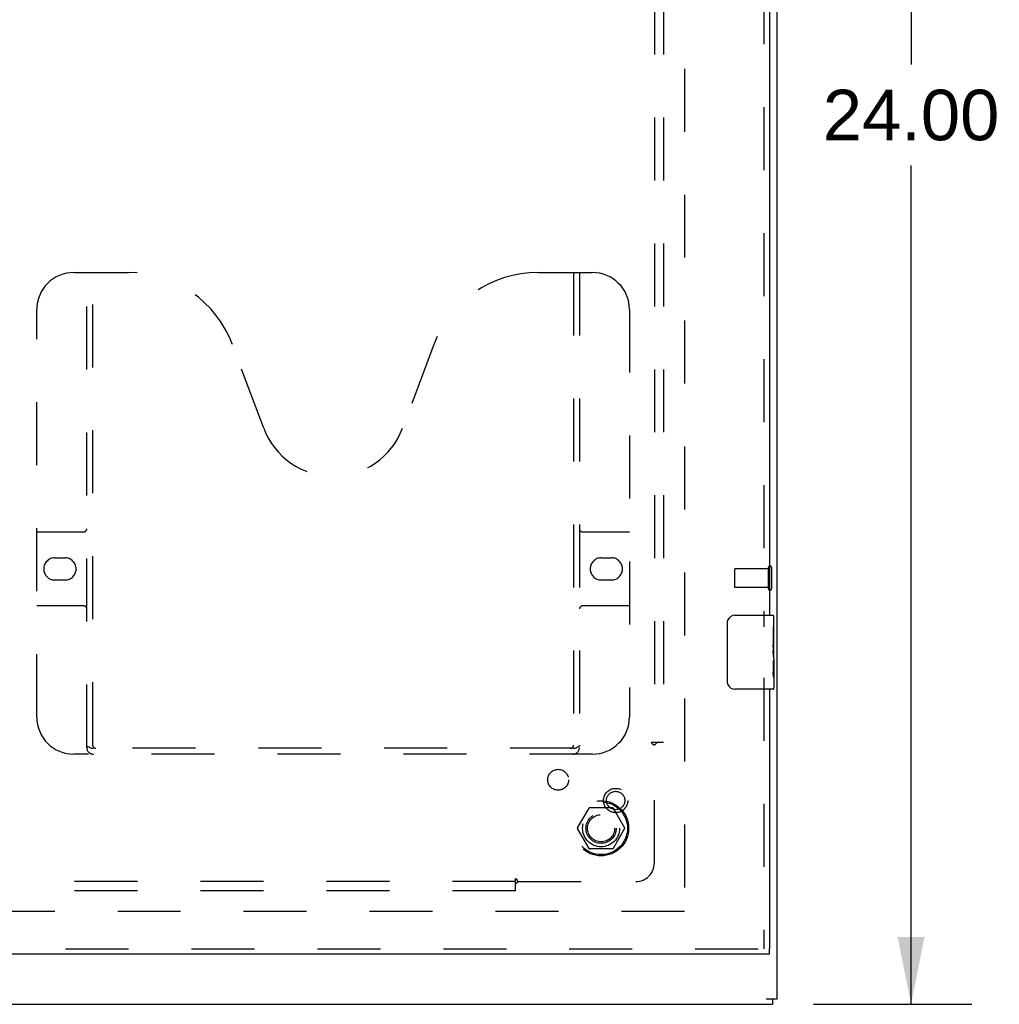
# Model space of a CAD drawing. Header units: inches. Extents: x 0 to 155, y 0 to 100.
# Tile 14 of 19: x 60 to 73, y 39 to 52. Entities that reach past the tile are written whole.
import ezdxf

# ---------------------------------------------------------------- set-up
doc = ezdxf.new("R2010")
doc.units = ezdxf.units.IN
doc.header["$LTSCALE"] = 8.5
doc.header["$MEASUREMENT"] = 0
doc.linetypes.add('HIDDEN', pattern=[0.2, 0.1, -0.1])
doc.layers.get('0').update_dxf_attribs({"linetype": 'CONTINUOUS'})
for name, color, linetype in [('DEFAULT_2', 8, 'HIDDEN'), ('DIMENSIONS', 7, 'CONTINUOUS'), ('DOOR_ASSEMBLY_RIGHT', 7, 'CONTINUOUS'), ('SUBPANEL', 7, 'CONTINUOUS')]:
    doc.layers.add(name, color=color, linetype=linetype)
doc.styles.get("Standard").update_dxf_attribs({"font": 'arial.ttf'})
doc.dimstyles.new('DIMSTYLE_1', dxfattribs={"dimtxt": 0.681818, "dimasz": 0.909091, "dimexe": 0.09, "dimexo": 0.07, "dimgap": 0.0375, "dimtad": 0, "dimtih": 1, "dimtoh": 1, "dimzin": 4, "dimdsep": 46, "dimtxsty": 'Standard', "dimblk": '_FILLED', "dimblk1": '_FILLED', "dimblk2": '_FILLED', "dimcen": 0.09, "dimadec": 3, "dimazin": 1, "dimtfac": 1, "dimtdec": 3, "dimtofl": 0, "dimtmove": 0, "dimatfit": 3, "dimldrblk": '_FILLED', "dimfxl": 0, "dimtolj": 1, "dimtzin": 4, "dimarcsym": 0})

# ---------------------------------------------------------------- blocks, each defined once
blk = doc.blocks.new('_FILLED')
at = {"color": 0, "linetype": 'ByBlock'}
blk.add_solid([(0, 0), (-1, 0.2), (-1, -0.2)], dxfattribs=at)
blk = doc.blocks.new('*D11')
at = {"layer": 'DIMENSIONS', "color": 2, "linetype": 'Continuous'}
for p, q in [((70.958, 62.721), (73.091, 62.721)), ((72.273, 62.721), (72.273, 51.403)), ((72.273, 38.721), (72.273, 50.039)), ((70.958, 38.721), (73.091, 38.721))]:
    blk.add_line(p, q, dxfattribs=at)
at = {"layer": 'DIMENSIONS', "color": 2, "linetype": 'Continuous', "xscale": 0.9090909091, "yscale": 0.9090909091, "zscale": 0.9090909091}
for p, rotation in [((72.273, 62.721), 90), ((72.273, 38.721), 270)]:
    blk.add_blockref('_FILLED', p, dxfattribs=dict(at, rotation=rotation))
at = {"layer": 'DIMENSIONS', "color": 2, "linetype": 'Continuous', "insert": (72.273, 51.062), "char_height": 0.6818, "width": 2.38256, "attachment_point": 2, "line_spacing_factor": 0.9}
blk.add_mtext('24.00', dxfattribs=at)

msp = doc.modelspace()

# ---------------------------------------------------------------- linework, layer by layer
at = {"color": 3, "linetype": 'Continuous'}
for p, q in [((70.464, 38.796), (70.464, 62.646)), ((28.527, 38.721), (70.401, 38.721)), ((70.319, 38.796), (70.464, 38.796))]:
    msp.add_line(p, q, dxfattribs=at)
at = {"color": 7, "linetype": 'Continuous'}
msp.add_line((70.401, 38.796), (70.401, 38.721), dxfattribs=at)
at = {"layer": 'DEFAULT_2', "color": 8, "linetype": 'HIDDEN'}
for p, q in [((69.214, 61.546), (69.214, 39.896)), ((69.889, 44.585), (69.889, 44.357)), ((70.346, 44.595), (69.899, 44.595)), ((70.346, 44.613), (70.346, 44.329)), ((70.389, 44.613), (70.389, 44.329)), ((70.346, 44.347), (69.899, 44.347)), ((67.772, 41.101), (67.926, 41.368)), ((68.244, 41.373), (67.935, 41.373)), ((68.252, 41.368), (68.407, 41.101)), ((67.926, 40.823), (67.772, 41.091)), ((68.407, 41.091), (68.252, 40.823)), ((68.244, 40.818), (67.935, 40.818)), ((69.214, 39.971), (51.139, 39.971))]:
    msp.add_line(p, q, dxfattribs=at)
for radius in [0.372, 0.356, 0.204, 0.183]:
    msp.add_circle((68.089, 41.096), radius, dxfattribs=at)
for centre, radius, start, end in [((69.899, 44.585), 0.01, 90, 180), ((70.368, 44.613), 0.0215, 0, 180), ((69.899, 44.357), 0.01, 180, 270), ((70.368, 44.329), 0.0215, 180, 360), ((67.935, 41.363), 0.01, 90.0113, 149.988), ((68.244, 41.363), 0.01, 30.0108, 89.9876), ((67.78, 41.096), 0.01, 150.0117, 209.9873), ((68.398, 41.096), 0.01, 330.0117, 29.9873), ((67.935, 40.828), 0.01, 210.0108, 269.9876), ((68.244, 40.828), 0.01, 270.0113, 329.988)]:
    msp.add_arc(centre, radius, start, end, dxfattribs=at)
at = {"layer": 'DOOR_ASSEMBLY_RIGHT', "color": 8, "linetype": 'HIDDEN'}
for p, q in [((70.285, 57.626), (70.285, 43.816)), ((60.972, 48.596), (61.709, 48.596)), ((61.147, 42.186), (61.147, 48.596)), ((61.227, 42.216), (61.227, 48.596)), ((67.236, 48.596), (67.972, 48.596)), ((67.717, 48.596), (67.717, 42.216)), ((67.797, 48.596), (67.797, 42.186)), ((60.472, 42.596), (60.472, 48.096)), ((68.472, 48.096), (68.472, 42.596)), ((63.536, 46.495), (63.113, 47.622)), ((65.831, 47.622), (65.409, 46.495)), ((60.472, 45.096), (61.107, 45.096)), ((67.837, 45.096), (68.472, 45.096)), ((60.716, 44.746), (60.853, 44.746)), ((68.091, 44.746), (68.228, 44.746)), ((60.853, 44.446), (60.716, 44.446)), ((68.228, 44.446), (68.091, 44.446)), ((61.107, 44.096), (60.472, 44.096)), ((68.472, 44.096), (67.837, 44.096)), ((70.285, 43.126), (70.285, 39.471)), ((67.713, 42.176), (61.231, 42.176)), ((67.972, 42.096), (60.972, 42.096)), ((50.66, 39.471), (70.36, 39.471))]:
    msp.add_line(p, q, dxfattribs=at)
at = {"layer": 'DOOR_ASSEMBLY_RIGHT', "color": 3, "linetype": 'Continuous'}
for p, q in [((70.36, 57.471), (70.36, 43.971)), ((70.36, 42.971), (70.36, 39.471)), ((70.36, 39.396), (50.66, 39.396))]:
    msp.add_line(p, q, dxfattribs=at)
at = {"layer": 'DOOR_ASSEMBLY_RIGHT', "color": 7, "linetype": 'Continuous'}
for p, q in [((69.795, 43.071), (69.795, 43.871)), ((69.895, 43.971), (70.405, 43.971)), ((70.42, 43.388), (70.42, 43.956)), ((70.42, 43.816), (70.41, 43.816)), ((70.41, 43.816), (70.41, 43.586)), ((70.42, 43.649), (70.41, 43.649)), ((70.42, 43.586), (70.41, 43.586)), ((70.42, 43.55), (70.41, 43.55)), ((70.41, 43.539), (70.41, 43.486)), ((70.42, 43.356), (70.41, 43.356)), ((70.41, 43.356), (70.41, 43.199)), ((70.417, 43.418), (70.42, 43.418)), ((70.42, 43.386), (70.42, 43.133)), ((70.411, 43.188), (70.42, 43.188)), ((70.42, 43.13), (70.42, 42.986)), ((70.405, 42.971), (69.895, 42.971)), ((70.36, 39.396), (70.36, 39.471))]:
    msp.add_line(p, q, dxfattribs=at)
for points in [[(69.795, 43.871), (69.795, 43.877), (69.796, 43.883), (69.796, 43.889), (69.798, 43.895), (69.799, 43.901), (69.801, 43.907)], [(70.41, 43.539), (70.41, 43.545), (70.411, 43.551), (70.411, 43.558), (70.412, 43.564), (70.412, 43.569), (70.413, 43.575)], [(70.417, 43.417), (70.414, 43.444), (70.412, 43.453), (70.412, 43.462), (70.411, 43.471), (70.41, 43.479), (70.41, 43.486)], [(70.42, 43.386), (70.419, 43.393), (70.419, 43.4), (70.418, 43.409), (70.417, 43.417)], [(70.412, 43.18), (70.411, 43.189), (70.41, 43.199)], [(69.801, 43.035), (69.799, 43.04), (69.798, 43.046), (69.796, 43.052), (69.796, 43.058), (69.795, 43.064), (69.795, 43.071)], [(70.42, 43.13), (70.419, 43.133), (70.419, 43.137), (70.418, 43.142), (70.417, 43.149), (70.416, 43.156), (70.414, 43.163), (70.413, 43.172), (70.412, 43.18)]]:
    msp.add_lwpolyline(points, dxfattribs=at)
at = {"layer": 'DOOR_ASSEMBLY_RIGHT', "color": 8, "linetype": 'HIDDEN'}
for points in [[(61.137, 42.216), (61.149, 42.207), (61.162, 42.2), (61.174, 42.193), (61.185, 42.187), (61.197, 42.182), (61.209, 42.179), (61.22, 42.176), (61.231, 42.176)], [(67.713, 42.176), (67.724, 42.176), (67.736, 42.179), (67.747, 42.182), (67.759, 42.187), (67.771, 42.193), (67.783, 42.2), (67.795, 42.207), (67.807, 42.216)]]:
    msp.add_lwpolyline(points, dxfattribs=at)
for radius in [0.164, 0.124]:
    msp.add_circle((68.285, 41.471), radius, dxfattribs=at)
for centre, radius, start, end in [((60.972, 48.096), 0.5, 90, 180), ((61.709, 47.096), 1.5, 20.5519, 90), ((67.236, 47.096), 1.5, 90, 159.4481), ((67.972, 48.096), 0.5, 0, 90), ((64.472, 46.846), 1, 200.5519, 339.4481), ((61.107, 45.136), 0.04, 270, 360), ((67.837, 45.136), 0.04, 180, 270), ((60.716, 44.596), 0.15, 90, 270), ((60.853, 44.596), 0.15, 270, 90), ((68.091, 44.596), 0.15, 90, 270), ((68.228, 44.596), 0.15, 270, 90), ((61.107, 44.056), 0.04, 0, 90), ((67.837, 44.056), 0.04, 90, 180), ((60.972, 42.596), 0.5, 180, 270), ((67.972, 42.596), 0.5, 270, 360), ((61.237, 42.186), 0.09, 180, 270), ((61.267, 42.216), 0.04, 180, 270), ((67.677, 42.216), 0.04, 270, 360), ((67.707, 42.186), 0.09, 270, 360)]:
    msp.add_arc(centre, radius, start, end, dxfattribs=at)
at = {"layer": 'DOOR_ASSEMBLY_RIGHT', "color": 7, "linetype": 'Continuous'}
for centre, radius, start, end in [((69.895, 43.871), 0.1, 90, 158.7946), ((70.405, 43.956), 0.015, 0, 90), ((69.895, 43.071), 0.1, 201.1999, 270), ((70.405, 42.986), 0.015, 270, 360)]:
    msp.add_arc(centre, radius, start, end, dxfattribs=at)
msp.add_ellipse((70.22, 43.553), major_axis=(0.2, 0), ratio=0.432808, start_param=0, end_param=0.261817, dxfattribs=at)
at = {"layer": 'SUBPANEL', "color": 8, "linetype": 'HIDDEN'}
for p, q in [((68.808, 59.189), (68.808, 42.252)), ((68.933, 59.189), (68.933, 42.252)), ((68.846, 42.252), (68.767, 42.252)), ((68.933, 42.252), (68.846, 42.252)), ((68.808, 40.627), (68.808, 42.217)), ((66.933, 40.338), (66.933, 40.418)), ((66.933, 40.377), (31.995, 40.377)), ((66.933, 40.252), (66.933, 40.338)), ((66.95, 40.358), (66.954, 40.363)), ((66.954, 40.363), (66.958, 40.366)), ((66.968, 40.377), (68.558, 40.377)), ((66.933, 40.252), (31.995, 40.252))]:
    msp.add_line(p, q, dxfattribs=at)
for points in [[(68.767, 42.252), (68.768, 42.25), (68.768, 42.249), (68.769, 42.247), (68.77, 42.246), (68.771, 42.244), (68.772, 42.243), (68.773, 42.242), (68.774, 42.24), (68.776, 42.239), (68.777, 42.237), (68.779, 42.236), (68.78, 42.235), (68.782, 42.234), (68.784, 42.232), (68.786, 42.231), (68.788, 42.23), (68.795, 42.226)], [(68.846, 42.252), (68.845, 42.251), (68.843, 42.249), (68.841, 42.248), (68.839, 42.246), (68.837, 42.245), (68.836, 42.243), (68.834, 42.242), (68.832, 42.241), (68.831, 42.239), (68.829, 42.238), (68.828, 42.236), (68.827, 42.235), (68.824, 42.232)], [(68.795, 42.226), (68.797, 42.225), (68.799, 42.223), (68.801, 42.222), (68.803, 42.22), (68.805, 42.219), (68.806, 42.218), (68.808, 42.217)], [(68.824, 42.232), (68.821, 42.229), (68.819, 42.227), (68.817, 42.225), (68.815, 42.224), (68.814, 42.222), (68.812, 42.221), (68.811, 42.219), (68.809, 42.218), (68.808, 42.217)], [(66.933, 40.418), (66.934, 40.417), (66.936, 40.417), (66.937, 40.416), (66.939, 40.415), (66.94, 40.414), (66.941, 40.413), (66.943, 40.412), (66.944, 40.411), (66.945, 40.41), (66.947, 40.409), (66.948, 40.407), (66.949, 40.406), (66.95, 40.404), (66.951, 40.403), (66.952, 40.401), (66.954, 40.399), (66.955, 40.397), (66.956, 40.395), (66.958, 40.391)], [(66.958, 40.391), (66.96, 40.389), (66.961, 40.387), (66.962, 40.385), (66.963, 40.383), (66.965, 40.381), (66.966, 40.38), (66.967, 40.378), (66.968, 40.377)], [(66.933, 40.338), (66.934, 40.34), (66.936, 40.342), (66.937, 40.344), (66.939, 40.346), (66.94, 40.348), (66.941, 40.349), (66.943, 40.351), (66.944, 40.352), (66.946, 40.354), (66.947, 40.355), (66.949, 40.357), (66.95, 40.358)], [(66.958, 40.366), (66.959, 40.368), (66.961, 40.369), (66.963, 40.371), (66.964, 40.373), (66.966, 40.374), (66.967, 40.376), (66.968, 40.377)]]:
    msp.add_lwpolyline(points, dxfattribs=at)
for centre, radius in [((67.509, 41.751), 0.141), ((68.089, 41.096), 0.25)]:
    msp.add_circle(centre, radius, dxfattribs=at)
msp.add_arc((68.558, 40.627), 0.25, 270, 360, dxfattribs=at)

# ---------------------------------------------------------------- dimensions: what is measured, and where the dimension line sits
at = {"layer": 'DIMENSIONS', "color": 2, "linetype": 'Continuous'}
dim = msp.add_linear_dim(base=(72.273, 62.721), p1=(70.888, 38.721), p2=(70.888, 62.721), angle=90, dimstyle='DIMSTYLE_1', dxfattribs=at)
dim.commit()
dim.dimension.update_dxf_attribs({"geometry": '*D11', "text_midpoint": (72.264, 50.717), "dimtype": 160})

doc.saveas('drawing.dxf')
